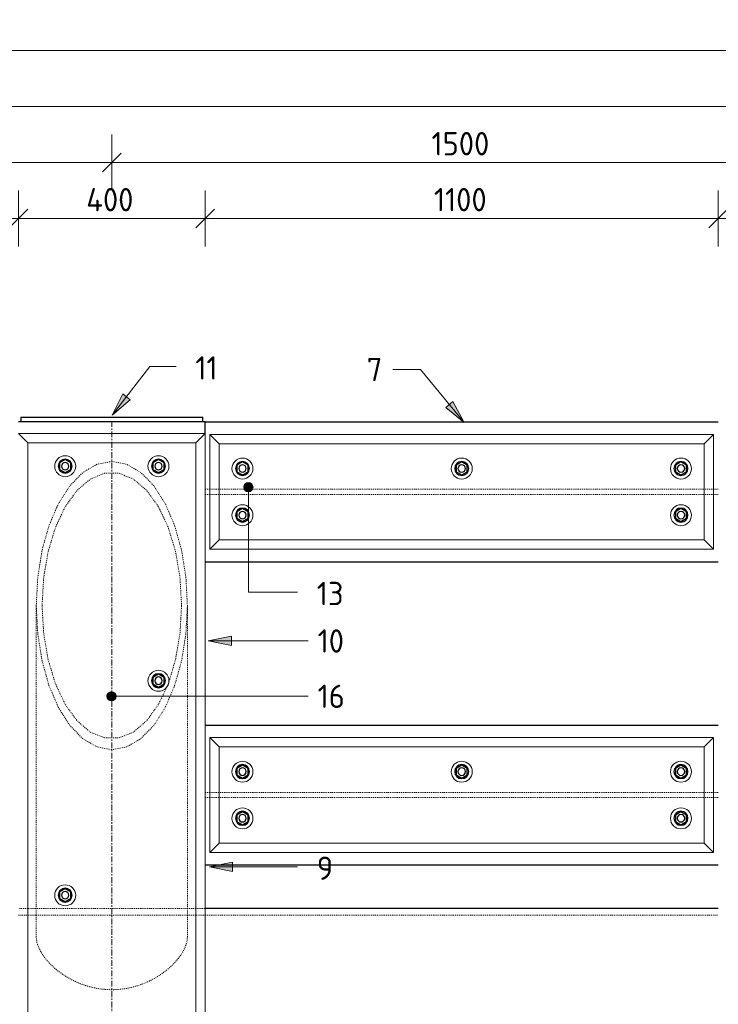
# Model space of a CAD drawing. Header units: millimetres. Extents: x -102180 to -55092, y -1328 to 109139.
# Tile 16 of 42: x -75717 to -74219, y 1461 to 3572. Entities that reach past the tile are written whole.
import ezdxf

# ---------------------------------------------------------------- set-up
doc = ezdxf.new("R2010")
doc.units = ezdxf.units.MM
doc.linetypes.add('Grid Line', pattern=[22.225, 12.7, -3.175, 3.175, -3.175])
doc.linetypes.add('XX-HIDDEN', pattern=[4, 2, -2])
for name, color, linetype, lineweight in [('Multi-Category Tags', 50, 'Continuous', 18), ('Multi-Category Tags-1', 7, 'Continuous', 18), ('N-CO-BC-BETONVORM-G', 50, 'Continuous', 25), ('N-CO-BC-BETONVORM-G-1', 50, 'XX-HIDDEN', 18), ('N-CO-BC-BETONVORM-GN', 10, 'XX-HIDDEN', 18), ('N-CO-KC-KUNSTSTOFVORM-G', 7, 'Continuous', 13), ('N-CO-SC-STAALVORM-G', 10, 'Continuous', 25), ('X-XX-AL-CONSTRUCTIELIJN-G-2', 7, 'Grid Line', 18), ('X-XX-AL-M', 7, 'Continuous', 18), ('X-XX-AL-M-20', 7, 'Continuous', 18), ('X-XX-AL-T25-1', 7, 'Continuous', 13)]:
    doc.layers.add(name, color=color, linetype=linetype, lineweight=lineweight)
doc.styles.add('NLCS-ISO', font='NLCS-ISO.ttf', dxfattribs={"height": 50})
doc.dimstyles.new('2_5_NLCS_diagonal', dxfattribs={"dimscale": 304.8, "dimtxt": 50.137748, "dimasz": 0.131234, "dimexe": 0.19685, "dimexo": 0.0625, "dimgap": 0, "dimtad": 1, "dimdec": 0, "dimzin": 0, "dimdsep": 46, "dimtxsty": 'NLCS-ISO', "dimblk1": 'OBLIQUE', "dimblk2": 'OBLIQUE', "dimsah": 1, "dimcen": 0.09, "dimdle": 0.131234, "dimazin": 0, "dimtfac": 1, "dimtdec": 4, "dimtix": 1, "dimtmove": 0, "dimatfit": 3, "dimfxl": 0.19685, "dimfxlon": 1, "dimtvp": 1, "dimtolj": 1, "dimtzin": 0, "dimarcsym": 2})

# ---------------------------------------------------------------- blocks, each defined once
blk = doc.blocks.new('GM_afdekklepje - GM_afdekklepje-3582460-Section 7')
at = {"layer": 'N-CO-SC-STAALVORM-G'}
for p, q in [((-267422.7, 2720), (-267422.7, 2710)), ((-267422.7, 2720), (-267395.7, 2720)), ((-267395.7, 2720), (-267059.7, 2720)), ((-267059.7, 2720), (-267032.7, 2720)), ((-267032.7, 2710), (-267032.7, 2720))]:
    blk.add_line(p, q, dxfattribs=at)
blk = doc.blocks.new('GM_Hakorit_3820 - GM_Hakorit_3820-3593615-Section 7')
at = {"layer": 'N-CO-KC-KUNSTSTOFVORM-G'}
for p, q in [((-261427.7, 2685), (-261027.8, 2685)), ((-261407.7, 2665), (-261427.7, 2685)), ((-261027.7, 2685), (-261047.7, 2665)), ((-261027.7, 2684.9), (-261027.7, -1134.9)), ((-261047.7, 2665), (-261407.7, 2665)), ((-261407.7, 2665), (-261407.7, -1115)), ((-261047.7, 2665), (-261047.7, -1115))]:
    blk.add_line(p, q, dxfattribs=at)
for centre, start, end in [((-261327.7, 2615), 90, 270), ((-261327.7, 2615), 270, 90), ((-261127.7, 2615), 90, 270), ((-261127.7, 2615), 270, 90), ((-261127.7, 2155), 90, 270), ((-261127.7, 2155), 270, 90), ((-261327.7, 1695), 90, 270), ((-261327.7, 1695), 270, 90)]:
    blk.add_arc(centre, 22.5, start, end, dxfattribs=at)
blk = doc.blocks.new('GM_Hakorit_1240 - GM_Hakorit_1240-3595698-Section 7')
at = {"layer": 'N-CO-KC-KUNSTSTOFVORM-G'}
for p, q in [((-259937.8, 2683), (-261017.7, 2683)), ((-261017.7, 2683), (-260997.7, 2663)), ((-261017.7, 2437.1), (-261017.7, 2682.9)), ((-259957.7, 2663), (-259937.7, 2683)), ((-259937.7, 2682.9), (-259937.7, 2437.1)), ((-259957.7, 2663), (-260997.7, 2663)), ((-260997.7, 2663), (-260997.7, 2457)), ((-259957.7, 2457), (-259957.7, 2663)), ((-260997.7, 2457), (-261017.7, 2437)), ((-259957.7, 2457), (-260997.7, 2457)), ((-259937.7, 2437), (-259957.7, 2457)), ((-259937.8, 2437), (-261017.7, 2437))]:
    blk.add_line(p, q, dxfattribs=at)
for centre, start, end in [((-260947.7, 2610), 0, 180), ((-260477.7, 2610), 360, 180), ((-260007.7, 2610), 0, 180), ((-260947.7, 2610), 180, 0), ((-260477.7, 2610), 180, 360), ((-260007.7, 2610), 180, 360), ((-260947.7, 2510), 0, 180), ((-260007.7, 2510), 0, 180), ((-260947.7, 2510), 180, 0), ((-260007.7, 2510), 180, 360)]:
    blk.add_arc(centre, 22.5, start, end, dxfattribs=at)
blk = doc.blocks.new('GM_Bouten_Moeren_Zeskant - M16-3610774-Section 7')
at = {"layer": 'N-CO-SC-STAALVORM-G'}
for p, q in [((-264777.7, 2623.9), (-264789.7, 2616.9)), ((-264765.7, 2616.9), (-264777.7, 2623.9)), ((-264789.7, 2616.9), (-264789.7, 2603.1)), ((-264789.7, 2603.1), (-264777.7, 2596.1)), ((-264777.7, 2596.1), (-264765.7, 2603.1)), ((-264765.7, 2603.1), (-264765.7, 2616.9))]:
    blk.add_line(p, q, dxfattribs=at)
for radius, start, end in [(15, 0, 180), (8, 0, 180), (15, 180, 0), (8, 180, 0)]:
    blk.add_arc((-264777.7, 2610), radius, start, end, dxfattribs=at)
blk = doc.blocks.new('GM_Bouten_Moeren_Zeskant - M16-3699453-Section 7')
at = {"layer": 'N-CO-SC-STAALVORM-G'}
for p, q in [((-259002.7, 2624.1), (-259014.7, 2617.2)), ((-258990.7, 2617.2), (-259002.7, 2624.1)), ((-259014.7, 2617.2), (-259014.7, 2603.3)), ((-259014.7, 2603.3), (-259002.7, 2596.4)), ((-259002.7, 2596.4), (-258990.7, 2603.3)), ((-258990.7, 2603.3), (-258990.7, 2617.2))]:
    blk.add_line(p, q, dxfattribs=at)
for radius, start, end in [(15, 0, 180), (8, 0, 180), (15, 180, 0), (8, 180, 0)]:
    blk.add_arc((-259002.7, 2610.2), radius, start, end, dxfattribs=at)
blk = doc.blocks.new('NLI_Balk_Buis - ø813_14_2-3568875-Section 7')
at = {"layer": 'N-CO-BC-BETONVORM-GN'}
for p, q in [((-261407.8, 1666.5), (-261427.7, 1666.5)), ((-261427.7, 1652.3), (-261407.8, 1652.3)), ((-261389.7, 1666.5), (-261407.7, 1666.5)), ((-261407.7, 1652.3), (-261389.7, 1652.3)), ((-261065.8, 1666.5), (-261389.6, 1666.5)), ((-261389.6, 1652.3), (-261065.8, 1652.3)), ((-261047.8, 1666.5), (-261065.7, 1666.5)), ((-261065.7, 1652.3), (-261047.8, 1652.3)), ((-261027.8, 1666.5), (-261047.7, 1666.5)), ((-261047.7, 1652.3), (-261027.8, 1652.3)), ((-261027.7, 1652.3), (-259927.8, 1652.3))]:
    blk.add_line(p, q, dxfattribs=at)
at = {"layer": 'N-CO-SC-STAALVORM-G'}
blk.add_line((-259927.8, 1666.5), (-261027.7, 1666.5), dxfattribs=at)
blk = doc.blocks.new('NLI_Balk_H - HEB300-V8-Section 7')
at = {"layer": 'N-CO-BC-BETONVORM-GN'}
for p, q in [((-267017.7, 2565.5), (-267027.7, 2565.5)), ((-266997.8, 2565.5), (-267017.7, 2565.5)), ((-265957.8, 2565.5), (-266997.7, 2565.5)), ((-265937.8, 2565.5), (-265957.7, 2565.5)), ((-265927.7, 2565.5), (-265937.7, 2565.5)), ((-267017.7, 2554.5), (-267027.7, 2554.5)), ((-266997.8, 2554.5), (-267017.7, 2554.5)), ((-265957.8, 2554.5), (-266997.7, 2554.5)), ((-265937.8, 2554.5), (-265957.7, 2554.5)), ((-265927.7, 2554.5), (-265937.7, 2554.5))]:
    blk.add_line(p, q, dxfattribs=at)
blk = doc.blocks.new('NLI_Balk_H - HEB300-V9-Section 7')
at = {"layer": 'N-CO-BC-BETONVORM-GN'}
for p, q in [((-267017.7, 1915.5), (-267027.7, 1915.5)), ((-267017.7, 1904.5), (-267027.7, 1904.5)), ((-266997.8, 1915.5), (-267017.7, 1915.5)), ((-266997.8, 1904.5), (-267017.7, 1904.5)), ((-265957.8, 1915.5), (-266997.7, 1915.5)), ((-265957.8, 1904.5), (-266997.7, 1904.5)), ((-265937.8, 1915.5), (-265957.7, 1915.5)), ((-265937.8, 1904.5), (-265957.7, 1904.5)), ((-265927.8, 1915.5), (-265937.7, 1915.5)), ((-265927.8, 1904.5), (-265937.7, 1904.5))]:
    blk.add_line(p, q, dxfattribs=at)
blk = doc.blocks.new('DIMBLOCK30-Section 7')
at = {"layer": 'X-XX-AL-M-20'}
for p, q in [((-82769.2, 3446.4), (-82769.2, 3566.4)), ((-72769.2, 3446.4), (-72769.2, 3566.4)), ((-82769.2, 3506.4), (-82749.2, 3526.4)), ((-72769.2, 3506.4), (-72749.2, 3526.4)), ((-82809.2, 3506.4), (-72729.2, 3506.4)), ((-82769.2, 3506.4), (-82789.2, 3486.4)), ((-82769.2, 3506.4), (-82769.2, 3446.4)), ((-72769.2, 3506.4), (-72789.2, 3486.4)), ((-72769.2, 3506.4), (-72769.2, 3446.4))]:
    blk.add_line(p, q, dxfattribs=at)
at = {"layer": 'X-XX-AL-M-20', "color": 0, "insert": (-77851.5, 3571.6), "char_height": 50, "width": 197.524, "attachment_point": 1, "line_spacing_factor": 1.135194, "style": 'NLCS-ISO'}
blk.add_mtext('10000', dxfattribs=at)
blk = doc.blocks.new('_Oblique')
at = {"color": 0, "linetype": 'ByBlock', "lineweight": -2}
blk.add_line((-0.5, -0.5), (0.5, 0.5), dxfattribs=at)
blk = doc.blocks.new('DIMBLOCK32-Section 7')
at = {"layer": 'X-XX-AL-M-20'}
for p, q in [((-81719.2, 3326.4), (-81719.2, 3446.4)), ((-73769.2, 3326.4), (-73769.2, 3446.4)), ((-81719.2, 3386.4), (-81699.2, 3406.4)), ((-73769.2, 3386.4), (-73749.2, 3406.4)), ((-81719.2, 3386.4), (-81739.2, 3366.4)), ((-81719.2, 3386.4), (-73769.2, 3386.4)), ((-81719.2, 3386.4), (-81719.2, 3326.4)), ((-73769.2, 3386.4), (-73789.2, 3366.4)), ((-73769.2, 3386.4), (-73769.2, 3326.4))]:
    blk.add_line(p, q, dxfattribs=at)
at = {"layer": 'X-XX-AL-M-20', "color": 0, "insert": (-77814.2, 3451.6), "char_height": 50, "width": 168.009, "attachment_point": 1, "line_spacing_factor": 1.135194, "style": 'NLCS-ISO'}
blk.add_mtext('7950', dxfattribs=at)
blk = doc.blocks.new('DIMBLOCK38-Section 7')
at = {"layer": 'X-XX-AL-M-20'}
for p, q in [((-79819.2, 3086.4), (-79819.2, 3206.4)), ((-75719.2, 3086.4), (-75719.2, 3206.4)), ((-79819.2, 3146.4), (-79839.2, 3126.4)), ((-79819.2, 3146.4), (-79799.2, 3166.4)), ((-79819.2, 3146.4), (-75719.2, 3146.4)), ((-79819.2, 3146.4), (-79819.2, 3086.4)), ((-75719.2, 3146.4), (-75739.2, 3126.4)), ((-75719.2, 3146.4), (-75699.2, 3166.4)), ((-75719.2, 3146.4), (-75719.2, 3086.4))]:
    blk.add_line(p, q, dxfattribs=at)
at = {"layer": 'X-XX-AL-M-20', "color": 0, "insert": (-77836.4, 3211.6), "char_height": 50, "width": 161.198, "attachment_point": 1, "line_spacing_factor": 1.135194, "style": 'NLCS-ISO'}
blk.add_mtext('4100', dxfattribs=at)
blk = doc.blocks.new('DIMBLOCK39-Section 7')
at = {"layer": 'X-XX-AL-M-20'}
for p, q in [((-75719.2, 3086.4), (-75719.2, 3206.4)), ((-75319.2, 3086.4), (-75319.2, 3206.4)), ((-75719.2, 3146.4), (-75739.2, 3126.4)), ((-75719.2, 3146.4), (-75699.2, 3166.4)), ((-75719.2, 3146.4), (-75319.2, 3146.4)), ((-75719.2, 3146.4), (-75719.2, 3086.4)), ((-75319.2, 3146.4), (-75339.2, 3126.4)), ((-75319.2, 3146.4), (-75299.2, 3166.4)), ((-75319.2, 3146.4), (-75319.2, 3086.4))]:
    blk.add_line(p, q, dxfattribs=at)
at = {"layer": 'X-XX-AL-M-20', "color": 0, "insert": (-75574.1, 3211.6), "char_height": 50, "width": 131.683, "attachment_point": 1, "line_spacing_factor": 1.135194, "style": 'NLCS-ISO'}
blk.add_mtext('400', dxfattribs=at)
blk = doc.blocks.new('DIMBLOCK40-Section 7')
at = {"layer": 'X-XX-AL-M-20'}
for p, q in [((-75319.2, 3086.4), (-75319.2, 3206.4)), ((-74219.2, 3086.4), (-74219.2, 3206.4)), ((-75319.2, 3146.4), (-75339.2, 3126.4)), ((-75319.2, 3146.4), (-75299.2, 3166.4)), ((-75319.2, 3146.4), (-74219.2, 3146.4)), ((-75319.2, 3146.4), (-75319.2, 3086.4)), ((-74219.2, 3146.4), (-74239.2, 3126.4)), ((-74219.2, 3146.4), (-74199.2, 3166.4)), ((-74219.2, 3146.4), (-74219.2, 3086.4))]:
    blk.add_line(p, q, dxfattribs=at)
at = {"layer": 'X-XX-AL-M-20', "color": 0, "insert": (-74828.8, 3211.6), "char_height": 50, "width": 143.034, "attachment_point": 1, "line_spacing_factor": 1.135194, "style": 'NLCS-ISO'}
blk.add_mtext('1100', dxfattribs=at)
blk = doc.blocks.new('DIMBLOCK41-Section 7')
at = {"layer": 'X-XX-AL-M-20'}
for p, q in [((-74219.2, 3086.4), (-74219.2, 3206.4)), ((-73819.2, 3086.4), (-73819.2, 3206.4)), ((-74219.2, 3146.4), (-74239.2, 3126.4)), ((-74219.2, 3146.4), (-74199.2, 3166.4)), ((-74219.2, 3146.4), (-73819.2, 3146.4)), ((-74219.2, 3146.4), (-74219.2, 3086.4)), ((-73819.2, 3146.4), (-73839.2, 3126.4)), ((-73819.2, 3146.4), (-73799.2, 3166.4)), ((-73819.2, 3146.4), (-73819.2, 3086.4))]:
    blk.add_line(p, q, dxfattribs=at)
at = {"layer": 'X-XX-AL-M-20', "color": 0, "insert": (-74074.1, 3211.6), "char_height": 50, "width": 131.683, "attachment_point": 1, "line_spacing_factor": 1.135194, "style": 'NLCS-ISO'}
blk.add_mtext('400', dxfattribs=at)
blk = doc.blocks.new('DIMBLOCK56-Section 7')
at = {"layer": 'X-XX-AL-M-20'}
for p, q in [((-80019.2, 3206.4), (-80019.2, 3326.4)), ((-75519.2, 3206.4), (-75519.2, 3326.4)), ((-80019.2, 3266.4), (-79999.2, 3286.4)), ((-75519.2, 3266.4), (-75499.2, 3286.4)), ((-80019.2, 3266.4), (-80039.2, 3246.4)), ((-80019.2, 3266.4), (-75519.2, 3266.4)), ((-80019.2, 3266.4), (-80019.2, 3206.4)), ((-75519.2, 3266.4), (-75539.2, 3246.4)), ((-75519.2, 3266.4), (-75519.2, 3206.4))]:
    blk.add_line(p, q, dxfattribs=at)
at = {"layer": 'X-XX-AL-M-20', "color": 0, "insert": (-77841.6, 3331.6), "char_height": 50, "width": 173.685, "attachment_point": 1, "line_spacing_factor": 1.135194, "style": 'NLCS-ISO'}
blk.add_mtext('4500', dxfattribs=at)
blk = doc.blocks.new('DIMBLOCK57-Section 7')
at = {"layer": 'X-XX-AL-M-20'}
for p, q in [((-75519.2, 3206.4), (-75519.2, 3326.4)), ((-74019.2, 3206.4), (-74019.2, 3326.4)), ((-75519.2, 3266.4), (-75499.2, 3286.4)), ((-74019.2, 3266.4), (-73999.2, 3286.4)), ((-75519.2, 3266.4), (-75539.2, 3246.4)), ((-75519.2, 3266.4), (-74019.2, 3266.4)), ((-75519.2, 3266.4), (-75519.2, 3206.4)), ((-74019.2, 3266.4), (-74039.2, 3246.4)), ((-74019.2, 3266.4), (-74019.2, 3206.4))]:
    blk.add_line(p, q, dxfattribs=at)
at = {"layer": 'X-XX-AL-M-20', "color": 0, "insert": (-74834, 3331.6), "char_height": 50, "width": 155.522, "attachment_point": 1, "line_spacing_factor": 1.135194, "style": 'NLCS-ISO'}
blk.add_mtext('1500', dxfattribs=at)

msp = doc.modelspace()

# ---------------------------------------------------------------- hatches: boundary and pattern name
at = {"layer": 'Multi-Category Tags'}
for points in [[(-75518.4, 2724.3), (-75479.9, 2757.6), (-75495.7, 2769.9)], [(-75310.2, 1755.9), (-75260.2, 1745.9), (-75260.2, 1765.9)]]:
    msp.add_hatch(color=256, dxfattribs=at).paths.add_polyline_path(points, flags=0)
h = msp.add_hatch(color=256, dxfattribs=at)
edge = h.paths.add_edge_path(flags=0)
edge.add_arc((-75226.6, 2570.1), 10, 0, 360)
at = {"layer": 'X-XX-AL-T25-1'}
for points in [[(-74763.8, 2708.6), (-74787.9, 2753.5), (-74803.3, 2740.8)], [(-75312.7, 2240.3), (-75262.7, 2230.3), (-75262.7, 2250.3)]]:
    msp.add_hatch(color=256, dxfattribs=at).paths.add_polyline_path(points, flags=0)
h = msp.add_hatch(color=256, dxfattribs=at)
edge = h.paths.add_edge_path(flags=0)
edge.add_arc((-75519.9, 2121.7), 10, 0, 360)

# ---------------------------------------------------------------- linework, layer by layer
at = {"layer": 'Multi-Category Tags'}
for p, q in [((-75518.4, 2724.3), (-75437.5, 2828.5)), ((-75437.5, 2828.5), (-75381.2, 2828.5)), ((-75495.7, 2769.9), (-75518.4, 2724.3)), ((-75479.9, 2757.6), (-75495.7, 2769.9)), ((-75518.4, 2724.3), (-75479.9, 2757.6)), ((-75226.6, 2570.1), (-75226.6, 2344.8)), ((-75226.6, 2344.8), (-75120.9, 2344.8)), ((-75260.2, 1765.9), (-75310.2, 1755.9)), ((-75310.2, 1755.9), (-75260.2, 1745.9)), ((-75310.2, 1755.9), (-75120.9, 1755.9)), ((-75260.2, 1745.9), (-75260.2, 1765.9))]:
    msp.add_line(p, q, dxfattribs=at)
msp.add_circle((-75226.6, 2570.1), 10, dxfattribs=at)
at = {"layer": 'N-CO-BC-BETONVORM-GN'}
for p, q in [((-75681.2, 2316.2), (-75681.2, 1606.2)), ((-75357.3, 1606.2), (-75357.3, 2316.2))]:
    msp.add_line(p, q, dxfattribs=at)
at = {"layer": 'N-CO-BC-BETONVORM-GN', "flags": 128}
for points in [[(-75681.2, 2316.2), (-75678, 2376.5), (-75668.8, 2434.5), (-75653.9, 2487.9), (-75633.7, 2534.8), (-75609.2, 2573.2), (-75581.2, 2601.7), (-75550.8, 2619.3), (-75519.2, 2625.3), (-75487.6, 2619.3), (-75457.2, 2601.7), (-75429.2, 2573.2), (-75404.7, 2534.8), (-75384.6, 2487.9), (-75369.6, 2434.5), (-75360.4, 2376.5), (-75357.3, 2316.2)], [(-75369.8, 2316.2), (-75373, 2375.5), (-75382.7, 2432.2), (-75398.3, 2483.9), (-75419.2, 2528.2), (-75444.5, 2563.2), (-75473, 2587.5), (-75503.6, 2599.8), (-75534.8, 2599.8), (-75565.4, 2587.5), (-75593.9, 2563.2), (-75619.2, 2528.2), (-75640.1, 2483.9), (-75655.7, 2432.2), (-75665.4, 2375.5), (-75668.7, 2316.2)], [(-75357.3, 2314.6), (-75360.4, 2256), (-75369.6, 2198), (-75384.6, 2144.6), (-75404.7, 2097.7), (-75429.2, 2059.3), (-75457.2, 2030.8), (-75487.6, 2013.2), (-75519.2, 2007.2), (-75550.8, 2013.2), (-75581.2, 2030.8), (-75609.2, 2059.3), (-75633.7, 2097.7), (-75653.9, 2144.6), (-75668.8, 2198), (-75678, 2256), (-75681.2, 2314.6)], [(-75668.7, 2316.2), (-75665.4, 2257), (-75655.7, 2200.3), (-75640.1, 2148.6), (-75619.2, 2104.3), (-75593.9, 2069.3), (-75565.4, 2045), (-75534.8, 2032.7), (-75503.6, 2032.7), (-75473, 2045), (-75444.5, 2069.3), (-75419.2, 2104.3), (-75401.1, 2141.5)], [(-75396.9, 2152.4), (-75382.7, 2200.3), (-75373, 2257), (-75369.8, 2316.2)], [(-75401, 2141.9), (-75398.3, 2148.6), (-75397.1, 2151.9)]]:
    msp.add_lwpolyline(points, dxfattribs=at)
at = {"layer": 'N-CO-BC-BETONVORM-GN'}
msp.add_open_spline([(-75681.2, 1606.2), (-75681.2, 1598.4), (-75678, 1585.6), (-75668, 1567.7), (-75657.8, 1554.3), (-75645.1, 1541.3), (-75630.1, 1529), (-75613.1, 1517.9), (-75594.3, 1508.3), (-75574, 1500.6), (-75552.6, 1495.3), (-75530.4, 1492.5), (-75508, 1492.5), (-75485.8, 1495.3), (-75464.4, 1500.6), (-75444.1, 1508.3), (-75425.3, 1517.9), (-75408.3, 1529), (-75393.3, 1541.3), (-75380.6, 1554.3), (-75368.7, 1570), (-75359.6, 1587.8), (-75357.3, 1600.3), (-75357.3, 1606.2)], degree=3, knots=[0, 0, 0, 0, 0.086957, 0.130435, 0.173913, 0.217391, 0.26087, 0.304348, 0.347826, 0.391304, 0.434783, 0.478261, 0.521739, 0.565217, 0.608696, 0.652174, 0.695652, 0.73913, 0.782609, 0.826087, 0.869565, 0.934783, 1, 1, 1, 1], dxfattribs=at)
at = {"layer": 'N-CO-SC-STAALVORM-G'}
for p, q in [((-75687.2, 2710), (-75719.2, 2710)), ((-75351.2, 2710), (-75687.2, 2710)), ((-75319.2, 2710), (-75351.2, 2710)), ((-75319.2, 2685), (-75319.2, 2710)), ((-75319.2, 2710), (-74219.2, 2710)), ((-75319.2, 2410), (-74219.3, 2410)), ((-75319.2, 2060), (-74219.3, 2060)), ((-75319.2, 1760), (-74219.3, 1760))]:
    msp.add_line(p, q, dxfattribs=at)
at = {"layer": 'X-XX-AL-CONSTRUCTIELIJN-G-2'}
msp.add_line((-75519.2, -190), (-75519.2, 2710), dxfattribs=at)
at = {"layer": 'X-XX-AL-T25-1'}
for p, q in [((-74915.8, 2822.3), (-74917.1, 2822.3)), ((-74857.5, 2822.3), (-74915.8, 2822.3)), ((-74763.8, 2708.6), (-74857.5, 2822.3)), ((-74787.9, 2753.5), (-74803.3, 2740.8)), ((-74763.8, 2708.6), (-74787.9, 2753.5)), ((-74803.3, 2740.8), (-74763.8, 2708.6)), ((-75262.7, 2250.3), (-75312.7, 2240.3)), ((-75312.7, 2240.3), (-75262.7, 2230.3)), ((-75312.7, 2240.3), (-75098.1, 2240.3)), ((-75262.7, 2230.3), (-75262.7, 2250.3)), ((-75519.9, 2121.7), (-75098.1, 2121.7))]:
    msp.add_line(p, q, dxfattribs=at)
msp.add_circle((-75519.9, 2121.7), 10, dxfattribs=at)

# ---------------------------------------------------------------- block references
at = {"layer": 'N-CO-BC-BETONVORM-G'}
for name, p in [('GM_afdekklepje - GM_afdekklepje-3582460-Section 7', (191708.5, 0)), ('GM_Hakorit_3820 - GM_Hakorit_3820-3593615-Section 7', (185708.5, 0)), ('GM_Hakorit_1240 - GM_Hakorit_1240-3595698-Section 7', (185708.5, 0)), ('GM_Bouten_Moeren_Zeskant - M16-3699453-Section 7', (183383.5, 5)), ('GM_Bouten_Moeren_Zeskant - M16-3699453-Section 7', (183583.5, 5)), ('GM_Bouten_Moeren_Zeskant - M16-3610774-Section 7', (189538.5, 0.2)), ('GM_Bouten_Moeren_Zeskant - M16-3610774-Section 7', (190008.5, 0.2)), ('GM_Bouten_Moeren_Zeskant - M16-3610774-Section 7', (190478.5, 0.2)), ('GM_Bouten_Moeren_Zeskant - M16-3610774-Section 7', (189538.5, -99.8)), ('GM_Bouten_Moeren_Zeskant - M16-3610774-Section 7', (190478.5, -99.8)), ('GM_Bouten_Moeren_Zeskant - M16-3699453-Section 7', (183583.5, -455)), ('GM_Hakorit_1240 - GM_Hakorit_1240-3595698-Section 7', (185708.5, -650)), ('GM_Bouten_Moeren_Zeskant - M16-3610774-Section 7', (189538.5, -649.8)), ('GM_Bouten_Moeren_Zeskant - M16-3610774-Section 7', (190008.5, -649.8)), ('GM_Bouten_Moeren_Zeskant - M16-3610774-Section 7', (190478.5, -649.8)), ('GM_Bouten_Moeren_Zeskant - M16-3610774-Section 7', (189538.5, -749.8)), ('GM_Bouten_Moeren_Zeskant - M16-3610774-Section 7', (190478.5, -749.8)), ('GM_Bouten_Moeren_Zeskant - M16-3699453-Section 7', (183383.5, -915))]:
    msp.add_blockref(name, p, dxfattribs=at)
at = {"layer": 'N-CO-BC-BETONVORM-G-1'}
for name, p in [('NLI_Balk_H - HEB300-V8-Section 7', (191708.5, 0)), ('NLI_Balk_H - HEB300-V9-Section 7', (191708.5, 0)), ('NLI_Balk_Buis - ø813_14_2-3568875-Section 7', (185708.5, 0))]:
    msp.add_blockref(name, p, dxfattribs=at)

# ---------------------------------------------------------------- texts
at = {"layer": 'Multi-Category Tags-1', "char_height": 50, "attachment_point": 1, "style": 'NLCS-ISO'}
for s, insert, width in [('11', (-75340.1, 2850.7), 60.928), ('13', (-75079.8, 2367), 73.755), ('9', (-75079.8, 1778.1), 43.291)]:
    msp.add_mtext(s, dxfattribs=dict(at, insert=insert, width=width))
at = {"layer": 'X-XX-AL-T25-1', "char_height": 50, "attachment_point": 1, "style": 'NLCS-ISO'}
for s, insert, width in [('7', (-74972.8, 2847.3), 43.291), ('10', (-75078.1, 2265.3), 73.755), ('16', (-75078.1, 2146.7), 73.755)]:
    msp.add_mtext(s, dxfattribs=dict(at, insert=insert, width=width))

# ---------------------------------------------------------------- dimensions: what is measured, and where the dimension line sits
at = {"layer": 'X-XX-AL-M'}
for base, p1, p2, override, picture, middle in [((-72769.2, 3506.4), (-82769.2, 3446.4), (-72769.2, 3446.4), {"dimpost": '<>', "dimfxl": 10000}, 'DIMBLOCK30-Section 7', (-77769.2, 3531.4)), ((-73769.2, 3386.4), (-81719.2, 3326.4), (-73769.2, 3326.4), {"dimpost": '<>', "dimfxl": 7950}, 'DIMBLOCK32-Section 7', (-77744.2, 3411.4)), ((-75519.2, 3266.4), (-80019.2, 3206.4), (-75519.2, 3206.4), {"dimpost": '<>', "dimfxl": 4500}, 'DIMBLOCK56-Section 7', (-77769.2, 3291.4)), ((-74019.2, 3266.4), (-75519.2, 3206.4), (-74019.2, 3206.4), {"dimpost": '<>', "dimfxl": 1500}, 'DIMBLOCK57-Section 7', (-74769.2, 3291.4)), ((-75719.2, 3146.4), (-79819.2, 3086.4), (-75719.2, 3086.4), {"dimpost": '<>', "dimfxl": 4100}, 'DIMBLOCK38-Section 7', (-77769.2, 3171.4)), ((-75319.2, 3146.4), (-75719.2, 3086.4), (-75319.2, 3086.4), {"dimpost": '<>', "dimfxl": 400}, 'DIMBLOCK39-Section 7', (-75519.2, 3171.4)), ((-74219.2, 3146.4), (-75319.2, 3086.4), (-74219.2, 3086.4), {"dimpost": '<>', "dimfxl": 1100}, 'DIMBLOCK40-Section 7', (-74769.2, 3171.4)), ((-73819.2, 3146.4), (-74219.2, 3086.4), (-73819.2, 3086.4), {"dimpost": '<>', "dimfxl": 400}, 'DIMBLOCK41-Section 7', (-74019.2, 3171.4))]:
    dim = msp.add_linear_dim(base=base, p1=p1, p2=p2, dimstyle='2_5_NLCS_diagonal', override=override, dxfattribs=at)
    dim.commit()
    dim.dimension.update_dxf_attribs({"geometry": picture, "text_midpoint": middle})

doc.saveas('drawing.dxf')
